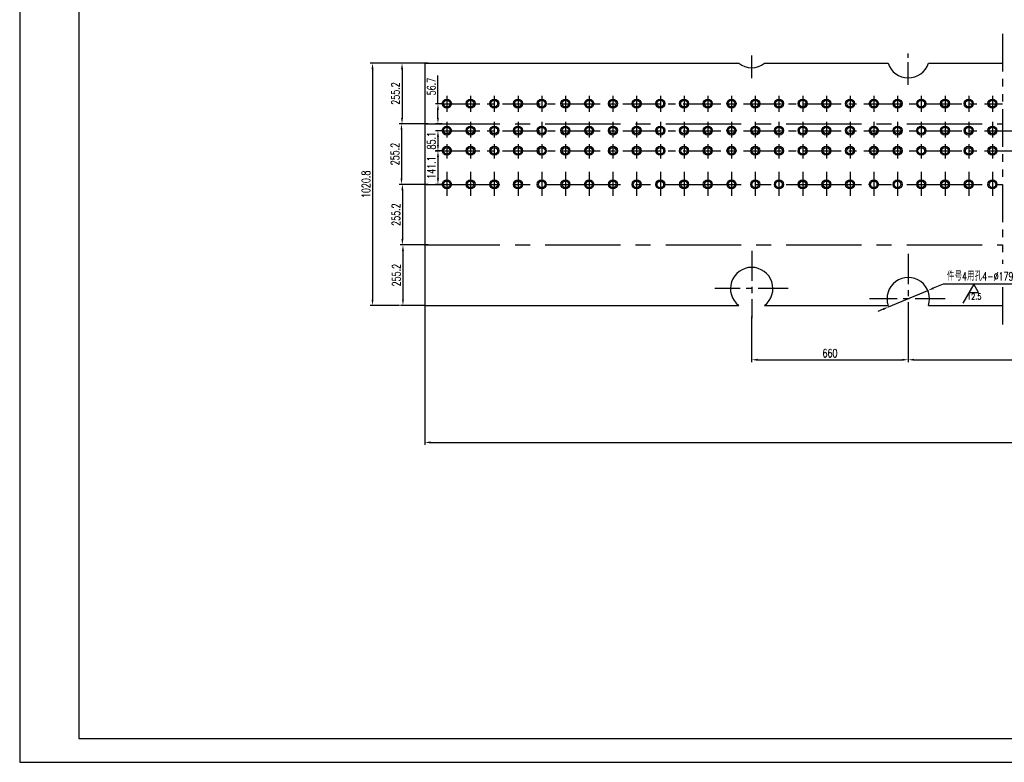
# Model space of a CAD drawing. Header units: millimetres. Extents: x 0 to 11892, y 0 to 5940.
# Tile 1 of 9: x 0 to 4151, y 0 to 3130. Entities that reach past the tile are written whole.
import ezdxf

# ---------------------------------------------------------------- set-up
doc = ezdxf.new("R2010")
doc.units = ezdxf.units.MM
doc.linetypes.add('CENTER', pattern=[50.8, 31.75, -6.35, 6.35, -6.35])
doc.linetypes.add('PHANTOM', pattern=[63.5, 31.75, -6.35, 6.35, -6.35, 6.35, -6.35])
doc.layers.get('Defpoints').update_dxf_attribs({"color": 5})
for name, color, linetype in [('双点画线', 6, 'PHANTOM'), ('标注', 4, 'Continuous'), ('点画线', 2, 'CENTER'), ('细实线', 4, 'Continuous')]:
    doc.layers.add(name, color=color, linetype=linetype)
doc.styles.get("Standard").update_dxf_attribs({"font": 'romans.shx', "width": 0.7, "bigfont": 'hzdx.shx'})
doc.dimstyles.get("Standard").update_dxf_attribs({"dimscale": 10, "dimtxt": 3.5, "dimasz": 2.5, "dimexe": 1, "dimexo": 0, "dimgap": 1, "dimtad": 1, "dimdec": 0, "dimzin": 12, "dimdsep": 46, "dimtxsty": 'Standard', "dimcen": 0, "dimclrt": 256, "dimadec": 1, "dimazin": 3, "dimtfac": 1, "dimtdec": 0, "dimtmove": 0, "dimatfit": 3, "dimfxl": 0, "dimlwd": -1, "dimlwe": -1, "dimarcsym": 0})
doc.dimstyles.new('STANDARD$3', dxfattribs={"dimscale": 10, "dimtxt": 3.5, "dimasz": 2.5, "dimexe": 1, "dimexo": 0, "dimgap": 1, "dimtad": 1, "dimtih": 1, "dimtoh": 1, "dimdec": 0, "dimzin": 12, "dimdsep": 46, "dimtxsty": 'Standard', "dimcen": 0, "dimclrt": 256, "dimadec": 1, "dimazin": 3, "dimtfac": 1, "dimtdec": 0, "dimtmove": 0, "dimatfit": 3, "dimfxl": 0, "dimlwd": -1, "dimlwe": -1, "dimarcsym": 0})

# ---------------------------------------------------------------- blocks, each defined once
blk = doc.blocks.new('*D5')
at = {"layer": 'Defpoints', "color": 0, "ltscale": 3}
for p in [(1722.2, 2946.4), (1611.7, 2691.2), (1722.2, 2691.2)]:
    blk.add_point(p, dxfattribs=at)
at = {"layer": '标注', "color": 0, "ltscale": 3}
for p, q in [((1722.2, 2946.4), (1601.7, 2946.4)), ((1611.7, 2921.4), (1611.7, 2716.2)), ((1722.2, 2691.2), (1601.7, 2691.2))]:
    blk.add_line(p, q, dxfattribs=at)
for points in [[(1607.5, 2921.4), (1615.9, 2921.4), (1611.7, 2946.4)], [(1607.5, 2716.2), (1615.9, 2716.2), (1611.7, 2691.2)]]:
    blk.add_solid(points, dxfattribs=at)
at = {"layer": '标注', "ltscale": 3, "insert": (1584.2, 2818.8), "char_height": 35, "attachment_point": 5, "rotation": 90}
blk.add_mtext('255.2', dxfattribs=at)
blk = doc.blocks.new('*D6')
at = {"layer": 'Defpoints', "color": 0, "ltscale": 3}
for p in [(1722.2, 2691.2), (1609.5, 2436), (1722.2, 2436)]:
    blk.add_point(p, dxfattribs=at)
at = {"layer": '标注', "color": 0, "ltscale": 3}
for p, q in [((1722.2, 2691.2), (1599.5, 2691.2)), ((1609.5, 2666.2), (1609.5, 2461)), ((1722.2, 2436), (1599.5, 2436))]:
    blk.add_line(p, q, dxfattribs=at)
for points in [[(1605.3, 2666.2), (1613.6, 2666.2), (1609.5, 2691.2)], [(1605.3, 2461), (1613.6, 2461), (1609.5, 2436)]]:
    blk.add_solid(points, dxfattribs=at)
at = {"layer": '标注', "ltscale": 3, "insert": (1582, 2563.6), "char_height": 35, "attachment_point": 5, "rotation": 90}
blk.add_mtext('255.2', dxfattribs=at)
blk = doc.blocks.new('*D7')
at = {"layer": 'Defpoints', "color": 0, "ltscale": 3}
for p in [(1722.2, 2436), (1613.2, 2180.8), (1722.2, 2180.8)]:
    blk.add_point(p, dxfattribs=at)
at = {"layer": '标注', "color": 0, "ltscale": 3}
for p, q in [((1722.2, 2436), (1603.2, 2436)), ((1613.2, 2411), (1613.2, 2205.8)), ((1722.2, 2180.8), (1603.2, 2180.8))]:
    blk.add_line(p, q, dxfattribs=at)
for points in [[(1609, 2411), (1617.4, 2411), (1613.2, 2436)], [(1609, 2205.8), (1617.4, 2205.8), (1613.2, 2180.8)]]:
    blk.add_solid(points, dxfattribs=at)
at = {"layer": '标注', "ltscale": 3, "insert": (1585.7, 2308.4), "char_height": 35, "attachment_point": 5, "rotation": 90}
blk.add_mtext('255.2', dxfattribs=at)
blk = doc.blocks.new('*D8')
at = {"layer": 'Defpoints', "color": 0, "ltscale": 3}
for p in [(1707.2, 2180.8), (1615.6, 1925.6), (1707.2, 1925.6)]:
    blk.add_point(p, dxfattribs=at)
at = {"layer": '标注', "color": 0, "ltscale": 3}
for p, q in [((1707.2, 2180.8), (1605.6, 2180.8)), ((1615.6, 2155.8), (1615.6, 1950.6)), ((1707.2, 1925.6), (1605.6, 1925.6))]:
    blk.add_line(p, q, dxfattribs=at)
for points in [[(1611.5, 2155.8), (1619.8, 2155.8), (1615.6, 2180.8)], [(1611.5, 1950.6), (1619.8, 1950.6), (1615.6, 1925.6)]]:
    blk.add_solid(points, dxfattribs=at)
at = {"layer": '标注', "ltscale": 3, "insert": (1588.1, 2053.2), "char_height": 35, "attachment_point": 5, "rotation": 90}
blk.add_mtext('255.2', dxfattribs=at)
blk = doc.blocks.new('*D9')
at = {"layer": 'Defpoints', "color": 0, "ltscale": 3}
for p in [(1601.7, 2946.4), (1487.4, 1925.6), (1601.7, 1925.6)]:
    blk.add_point(p, dxfattribs=at)
at = {"layer": '标注', "color": 0, "ltscale": 3}
for p, q in [((1601.7, 2946.4), (1477.4, 2946.4)), ((1487.4, 2921.4), (1487.4, 1950.6)), ((1601.7, 1925.6), (1477.4, 1925.6))]:
    blk.add_line(p, q, dxfattribs=at)
for points in [[(1483.2, 2921.4), (1491.6, 2921.4), (1487.4, 2946.4)], [(1483.2, 1950.6), (1491.6, 1950.6), (1487.4, 1925.6)]]:
    blk.add_solid(points, dxfattribs=at)
at = {"layer": '标注', "ltscale": 3, "insert": (1459.9, 2436), "char_height": 35, "attachment_point": 5, "rotation": 90}
blk.add_mtext('1020.8', dxfattribs=at)
blk = doc.blocks.new('*D14')
at = {"layer": 'Defpoints', "color": 0, "ltscale": 3}
for p in [(1780.6, 2775.6), (1763.1, 2691.2), (1780.6, 2691.2)]:
    blk.add_point(p, dxfattribs=at)
at = {"layer": '标注', "color": 0, "ltscale": 3}
for p, q in [((1763.1, 2775.6), (1763.1, 2895.3)), ((1780.6, 2775.6), (1753.1, 2775.6)), ((1763.1, 2716.2), (1763.1, 2750.6)), ((1780.6, 2691.2), (1753.1, 2691.2))]:
    blk.add_line(p, q, dxfattribs=at)
for points in [[(1759, 2750.6), (1767.3, 2750.6), (1763.1, 2775.6)], [(1759, 2716.2), (1767.3, 2716.2), (1763.1, 2691.2)]]:
    blk.add_solid(points, dxfattribs=at)
at = {"layer": '标注', "ltscale": 3, "insert": (1735.6, 2848), "char_height": 35, "attachment_point": 5, "rotation": 90}
blk.add_mtext('56.7', dxfattribs=at)
blk = doc.blocks.new('*D15')
at = {"layer": 'Defpoints', "color": 0, "ltscale": 3}
for p in [(1780.6, 2662.1), (1763.1, 2577), (1780.6, 2577)]:
    blk.add_point(p, dxfattribs=at)
at = {"layer": '标注', "color": 0, "ltscale": 3}
for p, q in [((1780.6, 2662.1), (1753.1, 2662.1)), ((1763.1, 2637.1), (1763.1, 2602)), ((1780.6, 2577), (1753.1, 2577))]:
    blk.add_line(p, q, dxfattribs=at)
for points in [[(1759, 2637.1), (1767.3, 2637.1), (1763.1, 2662.1)], [(1759, 2602), (1767.3, 2602), (1763.1, 2577)]]:
    blk.add_solid(points, dxfattribs=at)
at = {"layer": '标注', "ltscale": 3, "insert": (1735.6, 2619.6), "char_height": 35, "attachment_point": 5, "rotation": 90}
blk.add_mtext('85.1', dxfattribs=at)
blk = doc.blocks.new('*D16')
at = {"layer": 'Defpoints', "color": 0, "ltscale": 3}
for p in [(1752, 2577), (1763.1, 2436), (1780.2, 2436)]:
    blk.add_point(p, dxfattribs=at)
at = {"layer": '标注', "color": 0, "ltscale": 3}
for p, q in [((1752, 2577), (1773.1, 2577)), ((1763.1, 2552), (1763.1, 2461)), ((1780.2, 2436), (1753.1, 2436))]:
    blk.add_line(p, q, dxfattribs=at)
for points in [[(1759, 2552), (1767.3, 2552), (1763.1, 2577)], [(1759, 2461), (1767.3, 2461), (1763.1, 2436)]]:
    blk.add_solid(points, dxfattribs=at)
at = {"layer": '标注', "ltscale": 3, "insert": (1735.6, 2506.5), "char_height": 35, "attachment_point": 5, "rotation": 90}
blk.add_mtext('141.1', dxfattribs=at)
blk = doc.blocks.new('*D18')
at = {"layer": 'Defpoints', "color": 0, "ltscale": 3}
for p in [(3745.6, 1892.3), (5100.6, 1892.3), (5100.6, 1696.7)]:
    blk.add_point(p, dxfattribs=at)
at = {"layer": '标注', "color": 0, "ltscale": 3}
for p, q in [((3745.6, 1892.3), (3745.6, 1686.7)), ((5100.6, 1892.3), (5100.6, 1686.7)), ((3770.6, 1696.7), (5075.6, 1696.7))]:
    blk.add_line(p, q, dxfattribs=at)
for points in [[(3770.6, 1700.9), (3770.6, 1692.5), (3745.6, 1696.7)], [(5075.6, 1700.9), (5075.6, 1692.5), (5100.6, 1696.7)]]:
    blk.add_solid(points, dxfattribs=at)
at = {"layer": '标注', "ltscale": 3, "insert": (4423.1, 1724.2), "char_height": 35, "attachment_point": 5}
blk.add_mtext('2385', dxfattribs=at)
blk = doc.blocks.new('*D19')
at = {"layer": 'Defpoints', "color": 0, "ltscale": 3}
for p in [(3085.6, 1879.1), (3745.6, 1879.1), (3745.6, 1696.7)]:
    blk.add_point(p, dxfattribs=at)
at = {"layer": '标注', "color": 0, "ltscale": 3}
for p, q in [((3085.6, 1879.1), (3085.6, 1686.7)), ((3745.6, 1879.1), (3745.6, 1686.7)), ((3110.6, 1696.7), (3720.6, 1696.7))]:
    blk.add_line(p, q, dxfattribs=at)
for points in [[(3110.6, 1700.9), (3110.6, 1692.5), (3085.6, 1696.7)], [(3720.6, 1700.9), (3720.6, 1692.5), (3745.6, 1696.7)]]:
    blk.add_solid(points, dxfattribs=at)
at = {"layer": '标注', "ltscale": 3, "insert": (3415.6, 1724.2), "char_height": 35, "attachment_point": 5}
blk.add_mtext('660', dxfattribs=at)
blk = doc.blocks.new('*D32')
at = {"layer": 'Defpoints', "color": 0, "ltscale": 3}
for p in [(1707.2, 1925.6), (8290.6, 1925.6), (8290.6, 1348.2)]:
    blk.add_point(p, dxfattribs=at)
at = {"layer": '标注', "color": 0, "ltscale": 3}
for p, q in [((1707.2, 1925.6), (1707.2, 1338.2)), ((8290.6, 1925.6), (8290.6, 1338.2)), ((1732.2, 1348.2), (8265.6, 1348.2))]:
    blk.add_line(p, q, dxfattribs=at)
for points in [[(1732.2, 1352.4), (1732.2, 1344.1), (1707.2, 1348.2)], [(8265.6, 1352.4), (8265.6, 1344.1), (8290.6, 1348.2)]]:
    blk.add_solid(points, dxfattribs=at)
at = {"layer": '标注', "ltscale": 3, "insert": (4998.9, 1375.7), "char_height": 35, "attachment_point": 5}
blk.add_mtext('9580', dxfattribs=at)
blk = doc.blocks.new('*D36')
at = {"layer": 'Defpoints', "color": 0, "ltscale": 3}
for p in [(3828.2, 1988.5), (3663.1, 1919.4)]:
    blk.add_point(p, dxfattribs=at)
at = {"layer": '标注', "color": 0, "ltscale": 3}
for p, q in [((3892.5, 2015.5), (3851.3, 1998.2)), ((4196, 2015.5), (3892.5, 2015.5)), ((3663.1, 1919.4), (3828.2, 1988.5)), ((3640, 1909.8), (3617, 1900.1))]:
    blk.add_line(p, q, dxfattribs=at)
for points in [[(3849.7, 2002), (3852.9, 1994.4), (3828.2, 1988.5)], [(3638.4, 1913.6), (3641.6, 1905.9), (3663.1, 1919.4)]]:
    blk.add_solid(points, dxfattribs=at)
at = {"layer": '标注', "ltscale": 3, "insert": (4049.2, 2047.9), "char_height": 35, "attachment_point": 5}
blk.add_mtext('件号4用孔4-%%c179', dxfattribs=at)

msp = doc.modelspace()

# ---------------------------------------------------------------- linework, layer by layer
for p, q in [((250, 5840), (250, 100)), ((250, 100), (11790, 100))]:
    msp.add_line(p, q)
at = {"ltscale": 3}
for p, q in [((1707.198, 2946.387), (3031.018, 2946.387)), ((3140.26, 2946.387), (3660.539, 2946.387)), ((3830.74, 2946.387), (4142.639, 2946.387))]:
    msp.add_line(p, q, dxfattribs=at)
at = {"ltscale": 10}
for p, q in [((1707.198, 2946.387), (1707.198, 1924.945)), ((3830.74, 2946.387), (4142.639, 2946.387)), ((3830.74, 2946.387), (4142.639, 2946.387)), ((1707.198, 1925.587), (3031.018, 1925.587)), ((3140.26, 1925.587), (3660.765, 1925.587)), ((3830.514, 1925.587), (4142.639, 1925.587))]:
    msp.add_line(p, q, dxfattribs=at)
for centre in [(1800.639, 2776.287), (1900.639, 2776.287), (2000.639, 2776.287), (2100.639, 2776.287), (2200.639, 2776.287), (2300.639, 2776.287), (2400.639, 2776.287), (2500.639, 2776.287), (2600.639, 2776.287), (2700.639, 2776.287), (2800.639, 2776.287), (2900.639, 2776.287), (3000.639, 2776.287), (3100.639, 2776.287), (3200.639, 2776.287), (3300.639, 2776.287), (3400.639, 2776.287), (3500.639, 2776.287), (3600.639, 2776.287), (3700.639, 2776.287), (3800.639, 2776.287), (3900.639, 2776.287), (4000.639, 2776.287), (4100.639, 2776.287), (1800.639, 2662.787), (1900.639, 2662.787), (2000.639, 2662.787), (2100.639, 2662.787), (2200.639, 2662.787), (2300.639, 2662.787), (2400.639, 2662.787), (2500.639, 2662.787), (2600.639, 2662.787), (2700.639, 2662.787), (2800.639, 2662.787), (2900.639, 2662.787), (3000.639, 2662.787), (3100.639, 2662.787), (3200.639, 2662.787), (3300.639, 2662.787), (3400.639, 2662.787), (3500.639, 2662.787), (3600.639, 2662.787), (3700.639, 2662.787), (3800.639, 2662.787), (3900.639, 2662.787), (4000.639, 2662.787), (4100.639, 2662.787), (1800.639, 2577.687), (1900.639, 2577.687), (2000.639, 2577.687), (2100.639, 2577.687), (2200.639, 2577.687), (2300.639, 2577.687), (2400.639, 2577.687), (2500.639, 2577.687), (2600.639, 2577.687), (2700.639, 2577.687), (2800.639, 2577.687), (2900.639, 2577.687), (3000.639, 2577.687), (3100.639, 2577.687), (3200.639, 2577.687), (3300.639, 2577.687), (3400.639, 2577.687), (3500.639, 2577.687), (3600.639, 2577.687), (3700.639, 2577.687), (3800.639, 2577.687), (3900.639, 2577.687), (4000.639, 2577.687), (4100.639, 2577.687), (1800.639, 2435.987), (1900.639, 2435.987), (2000.639, 2435.987), (2100.639, 2435.987), (2200.639, 2435.987), (2300.639, 2435.987), (2400.639, 2435.987), (2500.639, 2435.987), (2600.639, 2435.987), (2700.639, 2435.987), (2800.639, 2435.987), (2900.639, 2435.987), (3000.639, 2435.987), (3100.639, 2435.987), (3200.639, 2435.987), (3300.639, 2435.987), (3400.639, 2435.987), (3500.639, 2435.987), (3600.639, 2435.987), (3700.639, 2435.987), (3800.639, 2435.987), (3900.639, 2435.987), (4000.639, 2435.987), (4100.639, 2435.987)]:
    msp.add_circle(centre, 19, dxfattribs=at)
at = {"ltscale": 3}
for centre in [(1800.628, 2776.287), (1900.628, 2776.287), (2000.628, 2776.287), (2100.628, 2776.287), (2200.628, 2776.287), (2300.628, 2776.287), (2400.628, 2776.287), (2500.628, 2776.287), (2600.628, 2776.287), (2700.628, 2776.287), (2800.628, 2776.287), (2900.628, 2776.287), (3000.628, 2776.287), (3100.628, 2776.287), (3200.628, 2776.287), (3300.628, 2776.287), (3400.628, 2776.287), (3500.628, 2776.287), (3600.628, 2776.287), (3700.628, 2776.287), (3800.628, 2776.287), (3900.628, 2776.287), (4000.628, 2776.287), (4100.628, 2776.287), (1800.628, 2662.781), (1900.628, 2662.781), (2000.628, 2662.781), (2100.628, 2662.781), (2200.628, 2662.781), (2300.628, 2662.781), (2400.628, 2662.781), (2500.628, 2662.781), (2600.628, 2662.781), (2700.628, 2662.781), (2800.628, 2662.781), (2900.628, 2662.781), (3000.628, 2662.781), (3100.628, 2662.781), (3200.628, 2662.781), (3300.628, 2662.781), (3400.628, 2662.781), (3500.628, 2662.781), (3600.628, 2662.781), (3700.628, 2662.781), (3800.628, 2662.781), (3900.628, 2662.781), (4000.628, 2662.781), (4100.628, 2662.781), (1800.639, 2577.687), (1900.639, 2577.687), (2000.639, 2577.687), (2100.639, 2577.687), (2200.639, 2577.687), (2300.639, 2577.687), (2400.639, 2577.687), (2500.639, 2577.687), (2600.639, 2577.687), (2700.639, 2577.687), (2800.639, 2577.687), (2900.639, 2577.687), (3000.639, 2577.687), (3100.639, 2577.687), (3200.639, 2577.687), (3300.639, 2577.687), (3400.639, 2577.687), (3500.639, 2577.687), (3600.639, 2577.687), (3700.639, 2577.687), (3800.639, 2577.687), (3900.639, 2577.687), (4000.639, 2577.687), (4100.639, 2577.687), (1800.639, 2435.987), (1900.639, 2435.987), (2000.639, 2435.987), (2100.639, 2435.987), (2200.639, 2435.987), (2300.639, 2435.987), (2400.639, 2435.987), (2500.639, 2435.987), (2600.639, 2435.987), (2700.639, 2435.987), (2800.639, 2435.987), (2900.639, 2435.987), (3000.639, 2435.987), (3100.639, 2435.987), (3200.639, 2435.987), (3300.639, 2435.987), (3400.639, 2435.987), (3500.639, 2435.987), (3600.639, 2435.987), (3700.639, 2435.987), (3800.639, 2435.987), (3900.639, 2435.987), (4000.639, 2435.987), (4100.639, 2435.987)]:
    msp.add_circle(centre, 14, dxfattribs=at)
at = {"ltscale": 10}
for centre, start, end in [((3085.639, 3017.287), 232.38959, 307.61041), ((3745.639, 2974.103), 198.039755, 341.960245), ((3745.639, 1953.987), 341.499167, 198.500833)]:
    msp.add_arc(centre, 89.5, start, end, dxfattribs=at)
at = {"ltscale": 3}
msp.add_arc((3085.639, 1996.487), 89.5, 307.61041, 232.38959, dxfattribs=at)
at = {"layer": '双点画线', "ltscale": 5}
for p, q in [((4142.639, 3070.638), (4142.639, 2100.549)), ((4142.639, 2002.689), (4142.639, 1845.368))]:
    msp.add_line(p, q, dxfattribs=at)
at = {"layer": '标注'}
msp.add_lwpolyline([(4001.688, 1980.461), (4042.102, 1980.461), (4021.895, 2015.461), (3975.707, 1935.461)], dxfattribs=at)
at = {"layer": '点画线', "ltscale": 3}
for p, q in [((3085.639, 2883.63), (3085.639, 2984.997)), ((3745.639, 2855.351), (3745.639, 2987.442))]:
    msp.add_line(p, q, dxfattribs=at)
at = {"layer": '点画线', "ltscale": 10}
for p, q in [((1800.639, 2809.014), (1800.639, 2742.276)), ((1900.639, 2809.014), (1900.639, 2742.276)), ((2000.639, 2809.014), (2000.639, 2742.276)), ((2100.639, 2809.014), (2100.639, 2742.276)), ((2200.639, 2809.014), (2200.639, 2742.276)), ((2300.639, 2809.014), (2300.639, 2742.276)), ((2400.639, 2809.014), (2400.639, 2742.276)), ((2500.639, 2809.014), (2500.639, 2742.276)), ((2600.639, 2809.014), (2600.639, 2742.276)), ((2700.639, 2809.014), (2700.639, 2742.276)), ((2800.639, 2809.014), (2800.639, 2742.276)), ((2900.639, 2809.014), (2900.639, 2742.276)), ((3000.639, 2809.014), (3000.639, 2742.276)), ((3100.639, 2809.014), (3100.639, 2742.276)), ((3200.639, 2809.014), (3200.639, 2742.276)), ((3300.639, 2809.014), (3300.639, 2742.276)), ((3400.639, 2809.014), (3400.639, 2742.276)), ((3500.639, 2809.014), (3500.639, 2742.276)), ((3600.639, 2809.014), (3600.639, 2742.276)), ((3700.639, 2809.014), (3700.639, 2742.276)), ((3800.639, 2809.014), (3800.639, 2742.276)), ((3900.639, 2809.014), (3900.639, 2742.276)), ((4000.639, 2809.014), (4000.639, 2742.276)), ((4100.639, 2809.014), (4100.639, 2742.276)), ((1800.639, 2699.966), (1800.639, 2633.594)), ((1900.639, 2699.966), (1900.639, 2633.594)), ((2000.639, 2699.966), (2000.639, 2633.594)), ((2100.639, 2699.966), (2100.639, 2633.594)), ((2200.639, 2699.966), (2200.639, 2633.594)), ((2300.639, 2699.966), (2300.639, 2633.594)), ((2400.639, 2699.966), (2400.639, 2633.594)), ((2500.639, 2699.966), (2500.639, 2633.594)), ((2600.639, 2699.966), (2600.639, 2633.594)), ((2700.639, 2699.966), (2700.639, 2633.594)), ((2800.639, 2699.966), (2800.639, 2633.594)), ((2900.639, 2699.966), (2900.639, 2633.594)), ((3000.639, 2699.966), (3000.639, 2633.594)), ((3100.639, 2699.966), (3100.639, 2633.594)), ((3200.639, 2699.966), (3200.639, 2633.594)), ((3300.639, 2699.966), (3300.639, 2633.594)), ((3400.639, 2699.966), (3400.639, 2633.594)), ((3500.639, 2699.966), (3500.639, 2633.594)), ((3600.639, 2699.966), (3600.639, 2633.594)), ((3700.639, 2699.966), (3700.639, 2633.594)), ((3800.639, 2699.966), (3800.639, 2633.594)), ((3900.639, 2699.966), (3900.639, 2633.594)), ((4000.639, 2699.966), (4000.639, 2633.594)), ((4100.639, 2699.966), (4100.639, 2633.594)), ((1707.198, 2691.187), (4142.639, 2691.187)), ((1800.639, 2605.193), (1800.639, 2545.339)), ((1900.639, 2605.193), (1900.639, 2545.339)), ((2000.639, 2605.193), (2000.639, 2545.339)), ((2100.639, 2605.193), (2100.639, 2545.339)), ((2200.639, 2605.193), (2200.639, 2545.339)), ((2300.639, 2605.193), (2300.639, 2545.339)), ((2400.639, 2605.193), (2400.639, 2545.339)), ((2500.639, 2605.193), (2500.639, 2545.339)), ((2600.639, 2605.193), (2600.639, 2545.339)), ((2700.639, 2605.193), (2700.639, 2545.339)), ((2800.639, 2605.193), (2800.639, 2545.339)), ((2900.639, 2605.193), (2900.639, 2545.339)), ((3000.639, 2605.193), (3000.639, 2545.339)), ((3100.639, 2605.193), (3100.639, 2545.339)), ((3200.639, 2605.193), (3200.639, 2545.339)), ((3300.639, 2605.193), (3300.639, 2545.339)), ((3400.639, 2605.193), (3400.639, 2545.339)), ((3500.639, 2605.193), (3500.639, 2545.339)), ((3600.639, 2605.193), (3600.639, 2545.339)), ((3700.639, 2605.193), (3700.639, 2545.339)), ((3800.639, 2605.193), (3800.639, 2545.339)), ((3900.639, 2605.193), (3900.639, 2545.339)), ((4000.639, 2605.193), (4000.639, 2545.339)), ((4100.639, 2605.193), (4100.639, 2545.339)), ((1800.639, 2488.407), (1800.639, 2387.515)), ((1900.639, 2488.407), (1900.639, 2387.515)), ((2000.639, 2488.407), (2000.639, 2387.515)), ((2100.639, 2488.407), (2100.639, 2387.515)), ((2200.639, 2488.407), (2200.639, 2387.515)), ((2300.639, 2488.407), (2300.639, 2387.515)), ((2400.639, 2488.407), (2400.639, 2387.515)), ((2500.639, 2488.407), (2500.639, 2387.515)), ((2600.639, 2488.407), (2600.639, 2387.515)), ((2700.639, 2488.407), (2700.639, 2387.515)), ((2800.639, 2488.407), (2800.639, 2387.515)), ((2900.639, 2488.407), (2900.639, 2387.515)), ((3000.639, 2488.407), (3000.639, 2387.515)), ((3100.639, 2488.407), (3100.639, 2387.515)), ((3200.639, 2488.407), (3200.639, 2387.515)), ((3300.639, 2488.407), (3300.639, 2387.515)), ((3400.639, 2488.407), (3400.639, 2387.515)), ((3500.639, 2488.407), (3500.639, 2387.515)), ((3600.639, 2488.407), (3600.639, 2387.515)), ((3700.639, 2488.407), (3700.639, 2387.515)), ((3800.639, 2488.407), (3800.639, 2387.515)), ((3900.639, 2488.407), (3900.639, 2387.515)), ((4000.639, 2488.407), (4000.639, 2387.515)), ((4100.639, 2488.407), (4100.639, 2387.515)), ((1707.198, 2435.987), (4142.639, 2435.987)), ((1707.198, 2180.787), (4142.639, 2180.787))]:
    msp.add_line(p, q, dxfattribs=at)
at = {"layer": '点画线', "ltscale": 5}
for p, q in [((1780.639, 2775.645), (4142.639, 2775.645)), ((1780.639, 2662.145), (4105.639, 2662.145)), ((4105.639, 2662.145), (8290.639, 2662.795)), ((1780.639, 2577.045), (5995.639, 2577.687))]:
    msp.add_line(p, q, dxfattribs=at)
at = {"layer": '点画线', "ltscale": 4}
for p, q in [((3085.639, 2155.785), (3085.639, 1872.252)), ((3745.639, 2142.644), (3745.639, 1811.665)), ((3239.711, 1996.601), (2929.961, 1996.601)), ((3901.503, 1953.987), (3583.035, 1953.987))]:
    msp.add_line(p, q, dxfattribs=at)
at = {"layer": '细实线'}
for p, q in [((0, 5940), (0, 0)), ((0, 0), (11890, 0))]:
    msp.add_line(p, q, dxfattribs=at)

# ---------------------------------------------------------------- texts
at = {"layer": '标注', "insert": (4023.665, 1962.93), "char_height": 25, "width": 25, "attachment_point": 5}
msp.add_mtext('12.5', dxfattribs=at)

# ---------------------------------------------------------------- dimensions: what is measured, and where the dimension line sits
at = {"layer": '标注', "ltscale": 3}
dim = msp.add_linear_dim(base=(1487.399, 1925.587), p1=(1601.714, 2946.387), p2=(1601.714, 1925.587), angle=90, dimstyle='Standard', override={"dimdec": 1}, dxfattribs=at)
dim.commit()
dim.dimension.update_dxf_attribs({"geometry": '*D9', "text_midpoint": (1459.899, 2435.987)})
for p1, p2, distance, picture, middle in [((1722.198, 2946.387), (1722.198, 2691.187), -110.485, '*D5', (1584.214, 2818.787)), ((1722.198, 2691.187), (1722.198, 2435.987), -112.72, '*D6', (1581.978, 2563.587)), ((1722.198, 2435.987), (1722.198, 2180.787), -109.003, '*D7', (1585.696, 2308.387)), ((1707.198, 2180.787), (1707.198, 1925.587), -91.565, '*D8', (1588.133, 2053.187))]:
    dim = msp.add_aligned_dim(p1=p1, p2=p2, distance=distance, dimstyle='Standard', override={"dimdec": 1}, dxfattribs=at)
    dim.commit()
    dim.dimension.update_dxf_attribs({"geometry": picture, "text_midpoint": middle})
dim = msp.add_linear_dim(base=(1763.141, 2691.187), p1=(1780.639, 2775.645), p2=(1780.639, 2691.187), angle=90, text='56.7', dimstyle='Standard', override={"dimdec": 1}, dxfattribs=at)
dim.commit()
dim.dimension.update_dxf_attribs({"geometry": '*D14', "text_midpoint": (1763.141, 2847.978), "dimtype": 160})
for base, p1, p2, picture, middle in [((1763.141, 2577.045), (1780.639, 2662.145), (1780.639, 2577.045), '*D15', (1763.141, 2619.595)), ((1763.141, 2435.987), (1752.045, 2577.045), (1780.24, 2435.987), '*D16', (1763.141, 2506.516))]:
    dim = msp.add_linear_dim(base=base, p1=p1, p2=p2, angle=90, dimstyle='Standard', override={"dimdec": 1}, dxfattribs=at)
    dim.commit()
    dim.dimension.update_dxf_attribs({"geometry": picture, "text_midpoint": middle, "dimtype": 160})
dim = msp.add_diameter_dim_2p(p1=(3663.079, 1919.432), p2=(3828.2, 1988.542), text='件号4用孔4-%%c179', dimstyle='STANDARD$3', dxfattribs=at)
dim.commit()
dim.dimension.update_dxf_attribs({"geometry": '*D36', "text_midpoint": (4049.238, 2015.461), "dimtype": 163})
for base, p1, p2, text, picture, middle in [((8290.639, 1348.228), (1707.198, 1925.587), (8290.639, 1925.587), '9580', '*D32', (4998.919, 1375.728)), ((5100.639, 1696.704), (3745.639, 1892.299), (5100.639, 1892.299), '2385', '*D18', (4423.139, 1724.204))]:
    dim = msp.add_linear_dim(base=base, p1=p1, p2=p2, text=text, dimstyle='Standard', dxfattribs=at)
    dim.commit()
    dim.dimension.update_dxf_attribs({"geometry": picture, "text_midpoint": middle})
dim = msp.add_linear_dim(base=(3745.639, 1696.704), p1=(3085.639, 1879.147), p2=(3745.639, 1879.147), dimstyle='Standard', dxfattribs=at)
dim.commit()
dim.dimension.update_dxf_attribs({"geometry": '*D19', "text_midpoint": (3415.639, 1724.204)})

doc.saveas('drawing.dxf')
